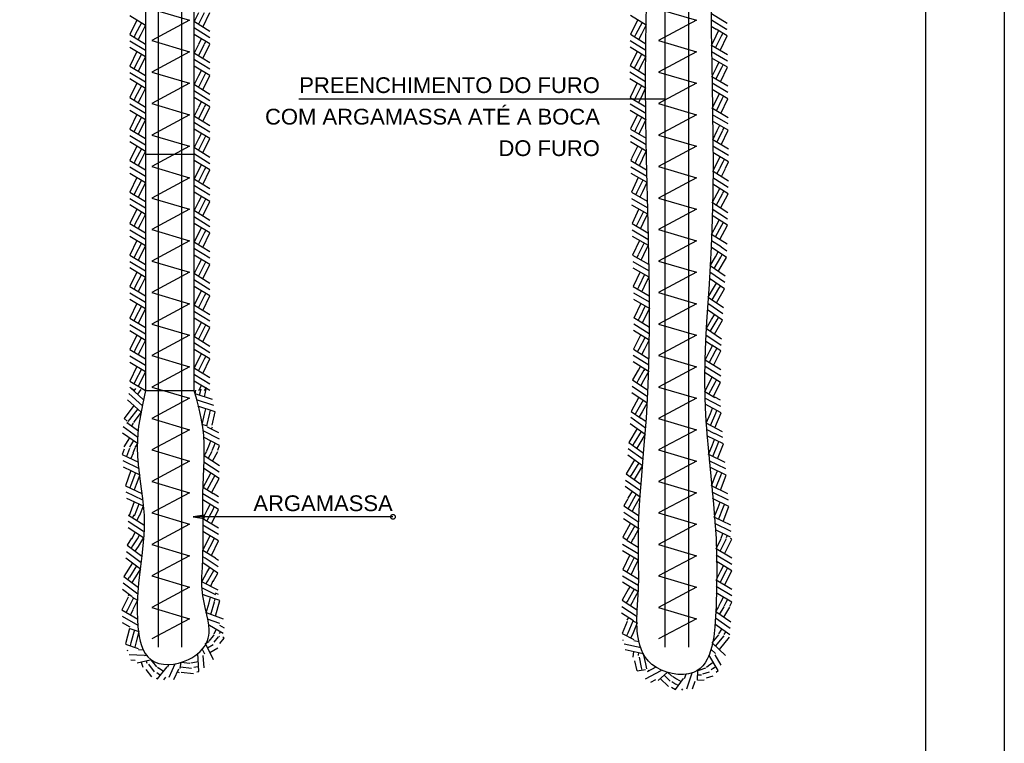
# Model space of a CAD drawing. Header units: millimetres. Extents: x 10 to 1250, y -62 to 528.
# Tile 62 of 256: x 148 to 160, y 23 to 32. Entities that reach past the tile are written whole.
import ezdxf

# ---------------------------------------------------------------- set-up
doc = ezdxf.new("R2010")
doc.units = ezdxf.units.MM
doc.header["$LTSCALE"] = 0.05
doc.layers.add('FOLHA_PADRÃO', color=7, linetype='Continuous')
doc.layers.add('Hachuras', color=1, linetype='Continuous')
doc.styles.add('PDF Arial', font='arial.ttf')

# ---------------------------------------------------------------- blocks, each defined once
blk = doc.blocks.new('A1EST. 1500')
at = {"layer": 'FOLHA_PADRÃO', "color": 1, "linetype": 'Continuous'}
blk.add_line((150, 59.4), (150, 0), dxfattribs=at)
at = {"layer": 'FOLHA_PADRÃO', "color": 6, "linetype": 'Continuous'}
blk.add_lwpolyline([(149, 58.4), (149, 1), (1, 1), (1, 58.4), (149, 58.4)], dxfattribs=at)

msp = doc.modelspace()

# ---------------------------------------------------------------- linework, layer by layer
at = {"layer": 'Hachuras', "color": 1, "linetype": 'Continuous'}
for points in [[(149.4064, 39.3085), (149.4064, 27.3084), (149.3675, 27.127), (149.3337, 26.9452), (149.3202, 26.8542), (149.31, 26.763), (149.3035, 26.6716), (149.3014, 26.5801), (149.3051, 26.4729), (149.314, 26.3656), (149.3266, 26.2583), (149.3414, 26.151), (149.3709, 25.9375), (149.3898, 25.7262), (149.3917, 25.6396), (149.3902, 25.5536), (149.3858, 25.4678), (149.379, 25.3821), (149.3605, 25.2105), (149.3391, 25.0376), (149.3191, 24.8621), (149.3049, 24.6828), (149.3013, 24.5914), (149.3008, 24.4985), (149.304, 24.404), (149.3113, 24.3079), (149.3183, 24.2465), (149.3279, 24.1856), (149.3406, 24.1261), (149.357, 24.0692), (149.3779, 24.0162), (149.4038, 23.968), (149.4353, 23.9258), (149.4732, 23.8907), (149.5212, 23.8621), (149.5756, 23.8424), (149.6349, 23.8314), (149.6977, 23.8287), (149.7625, 23.8336), (149.8276, 23.8459), (149.8917, 23.8651), (149.9532, 23.8907), (149.9944, 23.9126), (150.0331, 23.9372), (150.0691, 23.9643), (150.1018, 23.9939), (150.1311, 24.0256), (150.1563, 24.0591), (150.1773, 24.0944), (150.1936, 24.1312), (150.2035, 24.1631), (150.2102, 24.1958), (150.2139, 24.2293), (150.215, 24.2634), (150.2105, 24.3335), (150.1991, 24.4054), (150.166, 24.5525), (150.1357, 24.7005), (150.1242, 24.8225), (150.1237, 24.9426), (150.1292, 25.0617), (150.1357, 25.1805), (150.1401, 25.3841), (150.1381, 25.5888), (150.135, 25.7944), (150.1357, 26.0005), (150.1435, 26.2119), (150.152, 26.4229), (150.1538, 26.528), (150.1524, 26.6327), (150.1467, 26.7369), (150.1357, 26.8405), (150.1158, 26.9583), (150.0895, 27.0754), (150.059, 27.192), (150.0264, 27.3084)], [(156.0064, 39.3085), (156.0064, 24.0484)], [(156.3064, 39.3085), (156.3064, 24.0484)], [(149.5664, 39.1885), (149.5664, 24.0484)], [(149.8664, 39.1885), (149.8664, 24.0484)], [(147.8864, 38.3085), (149.4064, 38.3085), (149.4064, 27.3084), (150.0264, 27.3084), (150.0264, 38.3085), (151.7664, 38.3085)], [(156.5948, 32.7301), (156.5948, 31.8943), (156.6043, 31.2032), (156.6145, 30.5123), (156.6166, 30.1672), (156.6149, 29.8224), (156.6081, 29.4781), (156.5948, 29.1343), (156.5658, 28.6565), (156.5341, 28.1784), (156.521, 27.9388), (156.5118, 27.6986), (156.5081, 27.4575), (156.5114, 27.2154), (156.5216, 26.9886), (156.5375, 26.7613), (156.5574, 26.5344), (156.5795, 26.3085), (156.6235, 25.8625), (156.6556, 25.4286), (156.6631, 25.2251), (156.6652, 25.0186), (156.6625, 24.8021), (156.6556, 24.5686), (156.6501, 24.4394), (156.641, 24.3083), (156.6258, 24.1795), (156.6019, 24.0574), (156.5859, 24.0003), (156.5667, 23.9465), (156.5441, 23.8967), (156.5177, 23.8513), (156.4873, 23.8108), (156.4524, 23.776), (156.4127, 23.7472), (156.3681, 23.7251), (156.3074, 23.7078), (156.241, 23.7004), (156.171, 23.7022), (156.0995, 23.7128), (156.0287, 23.7316), (155.9605, 23.7578), (155.8972, 23.791), (155.8409, 23.8305), (155.7975, 23.871), (155.761, 23.9158), (155.7307, 23.9645), (155.7062, 24.0167), (155.6869, 24.0721), (155.6723, 24.1303), (155.6619, 24.1909), (155.6551, 24.2535), (155.6503, 24.3833), (155.6538, 24.5167), (155.6612, 24.6508), (155.6683, 24.7824), (155.6724, 24.9444), (155.6718, 25.1), (155.6696, 25.2519), (155.6683, 25.4024), (155.6715, 25.5926), (155.6796, 25.7844), (155.6916, 25.9776), (155.7063, 26.1719), (155.7397, 26.5629), (155.7709, 26.9549), (155.794, 27.3697), (155.8066, 27.7835), (155.8108, 28.1963), (155.8084, 28.6085), (155.7914, 29.4317), (155.7709, 30.2549), (155.7629, 30.7444), (155.7597, 31.2344), (155.7621, 31.7247), (155.7709, 32.2149)], [(149.4859, 32.1526), (149.968, 32.0102), (149.4859, 31.7526), (149.968, 31.6102), (149.4859, 31.3526), (149.968, 31.2102), (149.4859, 30.9525), (149.968, 30.8102), (149.4859, 30.5525), (149.968, 30.4102), (149.4859, 30.1525), (149.968, 30.0102), (149.4859, 29.7525), (149.968, 29.6102), (149.4859, 29.3525), (149.968, 29.2102), (149.4859, 28.9525), (149.968, 28.8102), (149.4859, 28.5525), (149.968, 28.4102), (149.4859, 28.1525), (149.968, 28.0102), (149.4859, 27.7525), (149.968, 27.6102), (149.4859, 27.3525), (149.968, 27.2102), (149.4859, 26.9525), (149.968, 26.8102), (149.4859, 26.5525), (149.968, 26.4102), (149.4859, 26.1525), (149.968, 26.0102), (149.4859, 25.7525), (149.968, 25.6102), (149.4859, 25.3525), (149.968, 25.2102), (149.4859, 24.9525), (149.968, 24.8102), (149.4859, 24.5525), (149.968, 24.4102), (149.4859, 24.1525)], [(155.9259, 32.1526), (156.408, 32.0102), (155.9259, 31.7526), (156.408, 31.6102), (155.9259, 31.3526), (156.408, 31.2102), (155.9259, 30.9525), (156.408, 30.8102), (155.9259, 30.5525), (156.408, 30.4102), (155.9259, 30.1525), (156.408, 30.0102), (155.9259, 29.7525), (156.408, 29.6102), (155.9259, 29.3525), (156.408, 29.2102), (155.9259, 28.9525), (156.408, 28.8102), (155.9259, 28.5525), (156.408, 28.4102), (155.9259, 28.1525), (156.408, 28.0102), (155.9259, 27.7525), (156.408, 27.6102), (155.9259, 27.3525), (156.408, 27.2102), (155.9259, 26.9525), (156.408, 26.8102), (155.9259, 26.5525), (156.408, 26.4102), (155.9259, 26.1525), (156.408, 26.0102), (155.9259, 25.7525), (156.408, 25.6102), (155.9259, 25.3525), (156.408, 25.2102), (155.9259, 24.9525), (156.408, 24.8102), (155.9259, 24.5525), (156.408, 24.4102), (155.9259, 24.1525)], [(149.2064, 32.0685), (149.4052, 31.9488)], [(150.0268, 31.9884), (150.0864, 32.1084)], [(150.0784, 31.9576), (150.1556, 32.1084)], [(150.1346, 31.9244), (150.2256, 32.1084)], [(155.5692, 32.0738), (155.7665, 31.9518)], [(156.7951, 31.9693), (156.5968, 32.0897)], [(149.2982, 32.0125), (149.2072, 31.8284)], [(149.3544, 31.9792), (149.2772, 31.8284)], [(149.406, 31.9484), (149.3464, 31.8284)], [(150.2264, 31.8684), (150.0276, 31.9881)], [(150.2264, 31.7884), (150.0276, 31.908)], [(155.6603, 32.0167), (155.5671, 31.8338)], [(155.7161, 31.9828), (155.6371, 31.833)], [(155.7673, 31.9514), (155.7063, 31.8321)], [(156.6548, 31.894), (156.5954, 31.9301)], [(156.7879, 31.8935), (156.5965, 32.0097)], [(149.2072, 31.828), (149.406, 31.7084)], [(149.2772, 31.828), (149.261, 31.7964)], [(149.3464, 31.828), (149.314, 31.764)], [(150.2256, 31.7088), (150.0268, 31.8284)], [(150.0864, 31.7088), (150.1188, 31.7728)], [(155.5671, 31.8334), (155.7645, 31.7114)], [(155.6371, 31.8326), (155.6205, 31.8011)], [(155.7063, 31.8317), (155.6731, 31.7681)], [(156.5977, 31.6901), (156.6559, 31.8108)], [(156.6497, 31.66), (156.7251, 31.8117)], [(156.7951, 31.813), (156.6548, 31.895)], [(156.6559, 31.8112), (156.6875, 31.8756)], [(156.7063, 31.6275), (156.7951, 31.8126)], [(156.7251, 31.8121), (156.7409, 31.8439)], [(156.7949, 31.8926), (156.7879, 31.8967)], [(149.2064, 31.7484), (149.4052, 31.6288)], [(149.2064, 31.6684), (149.4052, 31.5488)], [(150.0268, 31.5884), (150.0864, 31.7084)], [(150.0784, 31.5576), (150.1556, 31.7084)], [(150.1346, 31.5244), (150.2256, 31.7084)], [(150.1556, 31.7088), (150.1718, 31.7404)], [(155.5644, 31.6738), (155.7617, 31.5518)], [(155.5653, 31.7538), (155.7627, 31.6318)], [(156.7988, 31.5726), (156.5986, 31.6897)], [(149.2982, 31.6124), (149.2072, 31.4284)], [(149.3544, 31.5792), (149.2772, 31.4284)], [(149.406, 31.5484), (149.3464, 31.4284)], [(150.2264, 31.4684), (150.0276, 31.588)], [(155.6555, 31.6167), (155.5623, 31.4338)], [(155.7113, 31.5828), (155.6323, 31.433)], [(155.7625, 31.5514), (155.7015, 31.4321)], [(156.7998, 31.4926), (156.5995, 31.6097)], [(156.8, 31.413), (156.5997, 31.5301)], [(149.2072, 31.428), (149.406, 31.3084)], [(149.2772, 31.428), (149.261, 31.3964)], [(149.3464, 31.428), (149.314, 31.364)], [(150.2256, 31.3088), (150.0268, 31.4284)], [(150.2264, 31.3884), (150.0276, 31.508)], [(155.5623, 31.4334), (155.7596, 31.3114)], [(155.6323, 31.4326), (155.6157, 31.4012)], [(155.7015, 31.4317), (155.6683, 31.3681)], [(156.6027, 31.2901), (156.6608, 31.4109)], [(156.6547, 31.26), (156.73, 31.4117)], [(156.6608, 31.4113), (156.6924, 31.4757)], [(156.7113, 31.2275), (156.8, 31.4126)], [(156.73, 31.4121), (156.7458, 31.4439)], [(149.2064, 31.3484), (149.4052, 31.2288)], [(150.0268, 31.1884), (150.0864, 31.3084)], [(150.0784, 31.1576), (150.1556, 31.3084)], [(150.0864, 31.3088), (150.1188, 31.3728)], [(150.1346, 31.1244), (150.2256, 31.3084)], [(150.1556, 31.3088), (150.1718, 31.3404)], [(155.5605, 31.3538), (155.6816, 31.279)], [(155.6816, 31.2772), (155.759, 31.2318)], [(156.8038, 31.1726), (156.6035, 31.2898)], [(149.2064, 31.2684), (149.4052, 31.1488)], [(149.2982, 31.2124), (149.2072, 31.0284)], [(149.3544, 31.1792), (149.2772, 31.0284)], [(149.406, 31.1484), (149.3464, 31.0284)], [(150.2264, 31.0684), (150.0276, 31.188)], [(155.5597, 31.2692), (155.7598, 31.1518)], [(155.6521, 31.2142), (155.5632, 31.0293)], [(155.7087, 31.1817), (155.6332, 31.03)], [(155.7606, 31.1514), (155.7024, 31.0308)], [(156.8047, 31.0926), (156.6045, 31.2098)], [(149.2072, 31.028), (149.406, 30.9084)], [(149.2772, 31.028), (149.261, 30.9964)], [(149.3464, 31.028), (149.314, 30.964)], [(150.2256, 30.9088), (150.0268, 31.0284)], [(150.2264, 30.9884), (150.0276, 31.108)], [(155.5632, 31.0289), (155.7633, 30.9114)], [(155.6332, 31.0296), (155.6173, 30.9978)], [(155.7024, 31.0304), (155.6707, 30.966)], [(156.8049, 31.013), (156.6047, 31.1302)], [(156.6657, 31.0113), (156.6973, 31.0757)], [(156.7349, 31.0122), (156.7507, 31.044)], [(149.2064, 30.9484), (149.4052, 30.8288)], [(150.0268, 30.7884), (150.0864, 30.9084)], [(150.0784, 30.7576), (150.1556, 30.9084)], [(150.0864, 30.9088), (150.1188, 30.9728)], [(150.1346, 30.7244), (150.2256, 30.9084)], [(150.1556, 30.9088), (150.1718, 30.9404)], [(151.3529, 31.0129), (156.0064, 31.0129)], [(155.5632, 30.9493), (155.7634, 30.8318)], [(156.6076, 30.8902), (156.6657, 31.0109)], [(156.6596, 30.86), (156.7349, 31.0118)], [(156.7162, 30.8275), (156.8049, 31.0126)], [(149.2064, 30.8684), (149.4052, 30.7488)], [(149.2982, 30.8124), (149.2072, 30.6284)], [(149.3544, 30.7792), (149.2772, 30.6284)], [(150.2264, 30.6684), (150.0276, 30.788)], [(155.5641, 30.8693), (155.7642, 30.7518)], [(155.6565, 30.8143), (155.5676, 30.6293)], [(155.7131, 30.7817), (155.6376, 30.63)], [(156.8087, 30.7726), (156.6084, 30.8898)], [(156.8097, 30.6927), (156.6094, 30.8098)], [(149.406, 30.7484), (149.3464, 30.6284)], [(150.2264, 30.5884), (150.0276, 30.708)], [(155.765, 30.7515), (155.7068, 30.6308)], [(156.8099, 30.6131), (156.6096, 30.7302)], [(156.6707, 30.6113), (156.7023, 30.6757)], [(149.2064, 30.5484), (149.4052, 30.4288)], [(149.2072, 30.628), (149.406, 30.5084)], [(149.2772, 30.628), (149.261, 30.5964)], [(149.3464, 30.628), (149.314, 30.564)], [(150.2256, 30.5088), (150.0268, 30.6284)], [(150.0864, 30.5088), (150.1188, 30.5728)], [(150.1556, 30.5088), (150.1718, 30.5404)], [(155.5676, 30.6289), (155.7677, 30.5115)], [(155.5677, 30.5493), (155.7678, 30.4319)], [(155.6376, 30.6296), (155.6217, 30.5979)], [(155.7068, 30.6304), (155.6751, 30.5661)], [(156.6126, 30.4902), (156.6707, 30.6109)], [(156.6645, 30.46), (156.7399, 30.6118)], [(156.7211, 30.4275), (156.8099, 30.6126)], [(156.7399, 30.6122), (156.7557, 30.644)], [(149.2064, 30.4684), (149.4052, 30.3488)], [(149.2982, 30.4124), (149.2072, 30.2284)], [(150.0268, 30.3884), (150.0864, 30.5084)], [(150.0784, 30.3576), (150.1556, 30.5084)], [(150.1346, 30.3244), (150.2256, 30.5084)], [(155.5685, 30.4693), (155.7686, 30.3519)], [(155.6609, 30.4143), (155.5833, 30.2528)], [(156.8136, 30.3727), (156.6134, 30.4898)], [(156.8146, 30.2927), (156.6144, 30.4098)], [(149.3544, 30.3792), (149.2772, 30.2284)], [(149.406, 30.3484), (149.3464, 30.2284)], [(149.4064, 30.3084), (150.0264, 30.3084)], [(150.2264, 30.2684), (150.0276, 30.388)], [(150.2264, 30.1884), (150.0276, 30.308)], [(155.7175, 30.3817), (155.6537, 30.2536)], [(155.7694, 30.3515), (155.7225, 30.2543)], [(156.8148, 30.2131), (156.6145, 30.3302)], [(156.6756, 30.2114), (156.7072, 30.2758)], [(149.2064, 30.1484), (149.4052, 30.0288)], [(149.2072, 30.228), (149.406, 30.1084)], [(149.2772, 30.228), (149.261, 30.1964)], [(149.3464, 30.228), (149.314, 30.164)], [(150.2256, 30.1088), (150.0268, 30.2284)], [(150.0864, 30.1088), (150.1188, 30.1728)], [(155.5833, 30.2512), (155.5722, 30.2276)], [(155.5722, 30.2272), (155.7733, 30.1115)], [(155.573, 30.1476), (155.7741, 30.0319)], [(155.6422, 30.2285), (155.6266, 30.1966)], [(155.6537, 30.2526), (155.6422, 30.2289)], [(155.7114, 30.2299), (155.6803, 30.1653)], [(155.7225, 30.2539), (155.7114, 30.2303)], [(156.6368, 30.1304), (156.6756, 30.211)], [(156.7048, 30.1313), (156.7448, 30.2118)], [(156.7448, 30.2122), (156.7606, 30.244)], [(156.7762, 30.1321), (156.8148, 30.2127)], [(149.2064, 30.0684), (149.4052, 29.9488)], [(150.0268, 29.9884), (150.0864, 30.1084)], [(150.0784, 29.9576), (150.1556, 30.1084)], [(150.1346, 29.9244), (150.2256, 30.1084)], [(150.1556, 30.1088), (150.1718, 30.1404)], [(155.5746, 30.0676), (155.7757, 29.9519)], [(156.6161, 30.0902), (156.6368, 30.1297)], [(156.8131, 29.9659), (156.6169, 30.0898)], [(156.667, 30.0583), (156.7048, 30.1282)], [(156.7225, 30.0239), (156.7762, 30.1267)], [(149.2982, 30.0124), (149.2072, 29.8284)], [(149.3544, 29.9792), (149.2772, 29.8284)], [(149.406, 29.9484), (149.3464, 29.8284)], [(150.2264, 29.8684), (150.0276, 29.988)], [(150.2264, 29.7884), (150.0276, 29.908)], [(155.6675, 30.0134), (155.5801, 29.8276)], [(155.7243, 29.9813), (155.6501, 29.829)], [(155.7765, 29.9515), (155.7193, 29.8304)], [(156.8088, 29.8063), (156.6126, 29.9303)], [(156.8113, 29.8859), (156.6152, 30.0098)], [(149.2072, 29.828), (149.406, 29.7084)], [(149.2772, 29.828), (149.261, 29.7964)], [(149.3464, 29.828), (149.314, 29.764)], [(150.2256, 29.7088), (150.0268, 29.8284)], [(150.0864, 29.7088), (150.1188, 29.7728)], [(155.5801, 29.8272), (155.7812, 29.7116)], [(155.6501, 29.8286), (155.6345, 29.7967)], [(155.7193, 29.83), (155.6882, 29.7654)], [(156.6074, 29.6903), (156.6696, 29.809)], [(156.6583, 29.6584), (156.7388, 29.8075)], [(156.6696, 29.8094), (156.7034, 29.8727)], [(156.7138, 29.624), (156.8088, 29.8059)], [(156.7388, 29.8079), (156.7557, 29.8391)], [(149.2064, 29.7484), (149.4052, 29.6288)], [(149.2064, 29.6684), (149.4052, 29.5488)], [(150.0268, 29.5884), (150.0864, 29.7084)], [(150.0784, 29.5576), (150.1556, 29.7084)], [(150.1346, 29.5244), (150.2256, 29.7084)], [(150.1556, 29.7088), (150.1718, 29.7404)], [(155.5809, 29.7476), (155.782, 29.632)], [(155.5825, 29.6677), (155.7836, 29.552)], [(156.8043, 29.566), (156.6082, 29.6899)], [(149.2982, 29.6124), (149.2072, 29.4284)], [(149.3544, 29.5792), (149.2772, 29.4284)], [(149.406, 29.5484), (149.3464, 29.4284)], [(150.2264, 29.4684), (150.0276, 29.588)], [(155.6753, 29.6135), (155.588, 29.4277)], [(155.7322, 29.5814), (155.658, 29.4291)], [(155.7844, 29.5516), (155.7272, 29.4305)], [(156.8, 29.4064), (156.6039, 29.5304)], [(156.8026, 29.486), (156.6064, 29.6099)], [(149.2072, 29.428), (149.406, 29.3084)], [(149.2772, 29.428), (149.261, 29.3964)], [(149.3464, 29.428), (149.314, 29.364)], [(150.2256, 29.3088), (150.0268, 29.4284)], [(150.2264, 29.3884), (150.0276, 29.508)], [(155.588, 29.4273), (155.7891, 29.3117)], [(155.658, 29.4287), (155.6424, 29.3968)], [(155.7272, 29.4301), (155.696, 29.3654)], [(156.5986, 29.2904), (156.6609, 29.4091)], [(156.6496, 29.2585), (156.73, 29.4076)], [(156.6609, 29.4095), (156.6947, 29.4728)], [(156.705, 29.2241), (156.8, 29.406)], [(156.73, 29.408), (156.7469, 29.4392)], [(149.2064, 29.3484), (149.4052, 29.2288)], [(150.0268, 29.1884), (150.0864, 29.3084)], [(150.0784, 29.1576), (150.1556, 29.3084)], [(150.0864, 29.3088), (150.1188, 29.3728)], [(150.1346, 29.1244), (150.2256, 29.3084)], [(150.1556, 29.3088), (150.1718, 29.3404)], [(155.5888, 29.3477), (155.7899, 29.2321)], [(156.7956, 29.1661), (156.5994, 29.29)], [(149.2064, 29.2684), (149.4052, 29.1488)], [(149.2982, 29.2124), (149.2072, 29.0284)], [(149.3544, 29.1792), (149.2772, 29.0284)], [(149.406, 29.1484), (149.3464, 29.0284)], [(150.2264, 29.0684), (150.0276, 29.188)], [(155.5904, 29.2677), (155.7915, 29.1521)], [(155.6832, 29.2136), (155.5959, 29.0278)], [(155.7401, 29.1815), (155.6659, 29.0292)], [(155.7923, 29.1517), (155.7351, 29.0305)], [(156.722, 29.1315), (156.5977, 29.21)], [(149.2072, 29.028), (149.406, 28.9084)], [(149.2772, 29.028), (149.261, 28.9964)], [(149.3464, 29.028), (149.314, 28.964)], [(150.2256, 28.9088), (150.0268, 29.0284)], [(150.2264, 28.9884), (150.0276, 29.108)], [(155.5959, 29.0274), (155.797, 28.9117)], [(155.6659, 29.0288), (155.6503, 28.9969)], [(155.7351, 29.0301), (155.7039, 28.9655)], [(156.7861, 28.999), (156.595, 29.1304)], [(156.6472, 29.0074), (156.6834, 29.0693)], [(156.7163, 29.0032), (156.7344, 29.0338)], [(156.7918, 29.0784), (156.7218, 29.1265)], [(149.2064, 28.9484), (149.4052, 28.8288)], [(150.0268, 28.7884), (150.0864, 28.9084)], [(150.0784, 28.7576), (150.1556, 28.9084)], [(150.0864, 28.9088), (150.1188, 28.9728)], [(150.1346, 28.7244), (150.2256, 28.9084)], [(150.1556, 28.9088), (150.1718, 28.9404)], [(155.5967, 28.9478), (155.7978, 28.8321)], [(156.5804, 28.8909), (156.6472, 29.007)], [(156.63, 28.857), (156.7162, 29.0028)], [(156.6841, 28.8204), (156.7861, 28.9986)], [(149.2064, 28.8684), (149.4052, 28.7488)], [(149.2982, 28.8124), (149.2072, 28.6284)], [(149.3544, 28.7792), (149.2772, 28.6284)], [(150.2264, 28.6684), (150.0276, 28.788)], [(155.5983, 28.8678), (155.7994, 28.7522)], [(155.6911, 28.8136), (155.6038, 28.6279)], [(155.748, 28.7815), (155.6738, 28.6293)], [(156.7674, 28.6791), (156.5763, 28.8106)], [(156.7723, 28.7589), (156.5811, 28.8904)], [(149.406, 28.7484), (149.3464, 28.6284)], [(150.2264, 28.5884), (150.0276, 28.708)], [(155.8002, 28.7518), (155.743, 28.6306)], [(156.7618, 28.5997), (156.5706, 28.7312)], [(156.6228, 28.6082), (156.6591, 28.6701)], [(149.2064, 28.5484), (149.4052, 28.4288)], [(149.2072, 28.628), (149.406, 28.5084)], [(149.2772, 28.628), (149.261, 28.5964)], [(149.3464, 28.628), (149.314, 28.564)], [(150.2256, 28.5088), (150.0268, 28.6284)], [(150.0864, 28.5088), (150.1188, 28.5728)], [(150.1556, 28.5088), (150.1718, 28.5404)], [(155.6038, 28.6275), (155.8049, 28.5118)], [(155.6046, 28.5479), (155.8057, 28.4322)], [(155.6738, 28.6289), (155.6582, 28.5969)], [(155.743, 28.6302), (155.7118, 28.5656)], [(156.556, 28.4916), (156.6228, 28.6078)], [(156.6056, 28.4577), (156.6919, 28.6036)], [(156.6597, 28.4212), (156.7617, 28.5993)], [(156.6919, 28.604), (156.71, 28.6345)], [(149.2064, 28.4684), (149.4052, 28.3488)], [(149.2982, 28.4124), (149.2072, 28.2284)], [(150.0268, 28.3884), (150.0864, 28.5084)], [(150.0784, 28.3576), (150.1556, 28.5084)], [(150.1346, 28.3244), (150.2256, 28.5084)], [(155.6062, 28.4679), (155.8073, 28.3522)], [(155.699, 28.4137), (155.612, 28.2285)], [(156.743, 28.2798), (156.5519, 28.4113)], [(156.7479, 28.3597), (156.5568, 28.4912)], [(149.3544, 28.3792), (149.2772, 28.2284)], [(149.406, 28.3484), (149.3464, 28.2284)], [(150.2264, 28.2684), (150.0276, 28.388)], [(150.2264, 28.1884), (150.0276, 28.308)], [(155.7559, 28.3816), (155.682, 28.2299)], [(155.8081, 28.3518), (155.7511, 28.2313)], [(156.7374, 28.2004), (156.5462, 28.3319)], [(156.5985, 28.2089), (156.6347, 28.2708)], [(149.2064, 28.1484), (149.4052, 28.0288)], [(149.2072, 28.228), (149.406, 28.1084)], [(149.2772, 28.228), (149.261, 28.1964)], [(149.3464, 28.228), (149.314, 28.164)], [(150.2256, 28.1088), (150.0268, 28.2284)], [(150.0864, 28.1088), (150.1188, 28.1728)], [(155.6097, 28.1548), (155.8067, 28.0323)], [(155.6116, 28.2344), (155.8087, 28.1119)], [(155.612, 28.2354), (155.6117, 28.2348)], [(155.6816, 28.2334), (155.665, 28.202)], [(155.682, 28.2344), (155.6816, 28.2338)], [(155.7508, 28.2324), (155.7175, 28.1688)], [(155.7511, 28.2333), (155.7508, 28.2328)], [(156.5316, 28.0924), (156.5984, 28.2085)], [(156.5813, 28.0585), (156.6675, 28.2043)], [(156.6353, 28.0219), (156.7374, 28.2)], [(156.6675, 28.2047), (156.6856, 28.2353)], [(149.2064, 28.0684), (149.4052, 27.9488)], [(150.0268, 27.9884), (150.0864, 28.1084)], [(150.0784, 27.9576), (150.1556, 28.1084)], [(150.1346, 27.9244), (150.2256, 28.1084)], [(150.1556, 28.1088), (150.1718, 28.1404)], [(155.6085, 28.0748), (155.8055, 27.9523)], [(156.7235, 27.9604), (156.5324, 28.0919)], [(149.2982, 28.0124), (149.2072, 27.8284)], [(149.3544, 27.9792), (149.2772, 27.8284)], [(149.406, 27.9484), (149.3464, 27.8284)], [(150.2264, 27.8684), (150.0276, 27.988)], [(150.2264, 27.7884), (150.0276, 27.908)], [(155.6995, 28.0175), (155.6058, 27.8348)], [(155.7552, 27.9835), (155.6758, 27.8338)], [(155.8063, 27.9519), (155.745, 27.8328)], [(156.6, 27.8789), (156.5219, 27.9327)], [(156.7187, 27.8806), (156.5275, 28.0121)], [(149.2072, 27.828), (149.406, 27.7084)], [(149.2772, 27.828), (149.261, 27.7964)], [(149.3464, 27.828), (149.314, 27.764)], [(150.2256, 27.7088), (150.0268, 27.8284)], [(150.0864, 27.7088), (150.1188, 27.7728)], [(155.6058, 27.8344), (155.8028, 27.7119)], [(155.6758, 27.8334), (155.6591, 27.802)], [(155.745, 27.8324), (155.7116, 27.7689)], [(156.5169, 27.6928), (156.5777, 27.8121)], [(156.5681, 27.6614), (156.6469, 27.8114)], [(156.5777, 27.8125), (156.6108, 27.8762)], [(156.7169, 27.8111), (156.6002, 27.883)], [(156.624, 27.6276), (156.7169, 27.8107)], [(156.6469, 27.8118), (156.6635, 27.8432)], [(149.2064, 27.7484), (149.4052, 27.6288)], [(149.2064, 27.6684), (149.4052, 27.5488)], [(150.0268, 27.5884), (150.0864, 27.7084)], [(150.0784, 27.5576), (150.1556, 27.7084)], [(150.1346, 27.5244), (150.2256, 27.7084)], [(150.1556, 27.7088), (150.1718, 27.7404)], [(155.6027, 27.6749), (155.7842, 27.562)], [(155.6038, 27.7549), (155.8009, 27.6324)], [(156.7152, 27.5707), (156.5177, 27.6924)], [(149.2982, 27.6124), (149.2072, 27.4284)], [(149.3544, 27.5792), (149.2772, 27.4284)], [(149.406, 27.5484), (149.3464, 27.4284)], [(150.2264, 27.4684), (150.0276, 27.588)], [(155.6662, 27.5684), (155.5956, 27.442)], [(155.7383, 27.5649), (155.6655, 27.4385)], [(155.6936, 27.6175), (155.666, 27.5637)], [(155.8001, 27.552), (155.7347, 27.4351)], [(155.7493, 27.5835), (155.7383, 27.5627)], [(155.7842, 27.5626), (155.7994, 27.5524)], [(156.7127, 27.4111), (156.5152, 27.5328)], [(156.7143, 27.4907), (156.5168, 27.6124)], [(149.2072, 27.428), (149.406, 27.3084)], [(149.2772, 27.428), (149.261, 27.3964)], [(149.3464, 27.428), (149.314, 27.364)], [(150.2256, 27.3088), (150.0268, 27.4284)], [(150.2264, 27.3884), (150.0276, 27.508)], [(155.5956, 27.4416), (155.7882, 27.3123)], [(155.6655, 27.4381), (155.6478, 27.4073)], [(155.7346, 27.4347), (155.6991, 27.3724)], [(156.5126, 27.2928), (156.5735, 27.4122)], [(156.5639, 27.2615), (156.6427, 27.4114)], [(156.5735, 27.4126), (156.6066, 27.4762)], [(156.6197, 27.2277), (156.7127, 27.4107)], [(156.6427, 27.4118), (156.6592, 27.4433)], [(149.2064, 27.3484), (149.2729, 27.3084)], [(149.2107, 27.346), (149.3831, 27.1907)], [(149.2795, 27.3326), (149.2575, 27.3047)], [(149.3474, 27.3195), (149.3034, 27.2628)], [(150.0368, 27.2657), (150.0481, 27.3135)], [(150.0864, 27.3088), (150.1188, 27.3728)], [(150.094, 27.2474), (150.1143, 27.329)], [(150.1556, 27.3088), (150.1718, 27.3404)], [(150.1563, 27.2279), (150.1838, 27.3452)], [(155.5869, 27.2822), (155.7795, 27.1529)], [(155.5909, 27.3621), (155.7835, 27.2328)], [(156.6406, 27.2141), (156.5134, 27.2924)], [(149.1796, 27.1894), (149.352, 27.0342)], [(149.1948, 27.268), (149.3672, 27.1127)], [(150.2585, 27.1942), (150.0377, 27.2654)], [(150.2767, 27.1163), (150.0559, 27.1875)], [(155.6758, 27.2217), (155.5758, 27.0425)], [(155.7303, 27.1858), (155.6457, 27.039)], [(155.7803, 27.1525), (155.7148, 27.0356)], [(156.7182, 27.1046), (156.5128, 27.2125)], [(156.7135, 27.1845), (156.6404, 27.2229)], [(149.259, 27.117), (149.1346, 26.9537)], [(149.3079, 27.0737), (149.2034, 26.9403)], [(149.3527, 27.0336), (149.2713, 26.9272)], [(150.294, 27.0386), (150.0732, 27.1098)], [(150.1584, 27.0069), (150.1754, 27.0766)], [(150.1851, 26.8579), (150.2259, 27.0223)], [(150.2258, 27.0227), (150.2344, 27.0571)], [(150.2543, 26.8682), (150.2941, 27.0382)], [(155.5758, 27.0421), (155.7005, 26.9583)], [(155.6457, 27.0386), (155.628, 27.0078)], [(155.7148, 27.0352), (155.6793, 26.9729)], [(156.722, 27.0251), (156.5166, 27.133)], [(156.583, 27.017), (156.6116, 27.0828)], [(156.5838, 26.8656), (156.6521, 27.0206)], [(156.6418, 26.8357), (156.722, 27.0247)], [(156.6521, 27.021), (156.6664, 27.0535)], [(149.1346, 26.9533), (149.1734, 26.9183)], [(149.171, 26.9007), (149.3176, 26.7965)], [(149.1824, 26.8998), (149.1797, 26.8953)], [(149.2033, 26.94), (149.1846, 26.9162)], [(149.2516, 26.8945), (149.23, 26.859)], [(149.2712, 26.9268), (149.2527, 26.9029)], [(150.1278, 26.8761), (150.1585, 27.0066)], [(155.5714, 26.9688), (155.7599, 26.8336)], [(155.7006, 26.9605), (155.7671, 26.9129)], [(156.5305, 26.8934), (156.583, 27.0166)], [(149.1155, 26.7718), (149.3046, 26.6375)], [(149.1216, 26.8516), (149.3107, 26.7172)], [(150.1953, 26.8544), (150.1287, 26.8759)], [(150.3452, 26.6893), (150.1395, 26.7968)], [(150.3404, 26.7691), (150.1968, 26.8442)], [(150.2454, 26.8195), (150.2573, 26.8478)], [(155.652, 26.8258), (155.5465, 26.6497)], [(155.565, 26.889), (155.7535, 26.7538)], [(155.7053, 26.7882), (155.6163, 26.6441)], [(156.7367, 26.7851), (156.5313, 26.893)], [(156.6402, 26.7584), (156.5359, 26.8132)], [(149.2028, 26.709), (149.1338, 26.5928)], [(149.2563, 26.6716), (149.2047, 26.5874)], [(150.3491, 26.6098), (150.1435, 26.7172)], [(150.2102, 26.6014), (150.2387, 26.6673)], [(155.5465, 26.6493), (155.735, 26.5141)], [(155.6162, 26.6437), (155.5975, 26.6135)], [(155.7543, 26.7534), (155.6852, 26.6385)], [(156.7489, 26.6321), (156.5403, 26.7337)], [(156.6102, 26.6198), (156.6369, 26.6864)], [(156.7427, 26.7115), (156.6399, 26.7615)], [(156.6792, 26.6259), (156.6925, 26.6588)], [(149.1342, 26.5628), (149.1098, 26.497)], [(149.205, 26.5701), (149.1794, 26.5042)], [(149.2728, 26.5771), (149.2482, 26.5113)], [(149.3054, 26.637), (149.2728, 26.5822)], [(150.1521, 26.4776), (150.1849, 26.5385)], [(150.1849, 26.5414), (150.2102, 26.601)], [(150.2027, 26.4451), (150.2532, 26.5362)], [(150.2531, 26.5455), (150.2793, 26.6052)], [(150.2577, 26.41), (150.3242, 26.5338)], [(150.2793, 26.6056), (150.2935, 26.6381)], [(150.324, 26.5497), (150.3492, 26.6094)], [(155.5393, 26.57), (155.7278, 26.4349)], [(155.6852, 26.6381), (155.6478, 26.577)], [(156.5615, 26.4946), (156.6103, 26.6194)], [(156.6156, 26.4685), (156.6792, 26.6255)], [(156.6745, 26.4404), (156.7489, 26.6317)], [(149.1098, 26.4966), (149.3199, 26.3981)], [(149.1172, 26.4173), (149.3273, 26.3188)], [(149.1794, 26.5038), (149.1666, 26.4707)], [(149.2483, 26.5109), (149.2226, 26.4439)], [(150.3449, 26.271), (150.1502, 26.3972)], [(150.3476, 26.3509), (150.1529, 26.4771)], [(155.6199, 26.4271), (155.5144, 26.251)], [(155.5328, 26.4903), (155.7214, 26.3551)], [(156.7709, 26.3927), (156.5623, 26.4943)], [(156.778, 26.313), (156.5694, 26.4146)], [(149.1254, 26.3377), (149.3355, 26.2392)], [(149.2225, 26.2915), (149.1509, 26.0991)], [(150.3414, 26.1915), (150.1468, 26.3177)], [(155.6732, 26.3895), (155.5841, 26.2454)], [(155.7222, 26.3547), (155.6531, 26.2398)], [(156.7842, 26.2337), (156.5756, 26.3353)], [(156.6456, 26.2214), (156.6722, 26.288)], [(149.2818, 26.2642), (149.2206, 26.1063)], [(149.3363, 26.2389), (149.2894, 26.1134)], [(150.1387, 26.0778), (150.2023, 26.1957)], [(150.1893, 26.0453), (150.2715, 26.1934)], [(150.2023, 26.1961), (150.2368, 26.259)], [(150.2443, 26.0102), (150.3414, 26.1911)], [(150.2715, 26.1938), (150.2887, 26.2248)], [(155.5071, 26.1713), (155.6957, 26.0362)], [(155.5143, 26.2506), (155.7029, 26.1154)], [(155.5841, 26.245), (155.5654, 26.2148)], [(155.6531, 26.2394), (155.6157, 26.1782)], [(156.5968, 26.0962), (156.6456, 26.221)], [(156.6509, 26.0701), (156.7145, 26.2271)], [(156.7098, 26.042), (156.7842, 26.2333)], [(156.7145, 26.2275), (156.7278, 26.2604)], [(149.151, 26.0987), (149.361, 26.0002)], [(149.1584, 26.0194), (149.3684, 25.9209)], [(149.2206, 26.1059), (149.2077, 26.0728)], [(149.2894, 26.113), (149.2638, 26.046)], [(150.2648, 25.9962), (150.1395, 26.0774)], [(155.5007, 26.0916), (155.6893, 25.9564)], [(155.5877, 26.0284), (155.5347, 25.9399)], [(156.8062, 25.9943), (156.5977, 26.0959)], [(149.1666, 25.9399), (149.3767, 25.8414)], [(149.2637, 25.8936), (149.1938, 25.7059)], [(150.3349, 25.7982), (150.1361, 25.9178)], [(150.3357, 25.8778), (150.1369, 25.9974)], [(150.3357, 25.9578), (150.2648, 26.0005)], [(155.5344, 25.9334), (155.4857, 25.8436)], [(155.6059, 25.9307), (155.5556, 25.8409)], [(155.6411, 25.9908), (155.6061, 25.9342)], [(155.6736, 25.9281), (155.6248, 25.8383)], [(155.69, 25.956), (155.6737, 25.9287)], [(156.8133, 25.9146), (156.6047, 26.0162)], [(156.8195, 25.8352), (156.6109, 25.9368)], [(149.323, 25.8664), (149.2635, 25.7131)], [(149.3775, 25.841), (149.3323, 25.7202)], [(150.1361, 25.6778), (150.1957, 25.7978)], [(150.1877, 25.647), (150.2649, 25.7978)], [(150.1957, 25.7982), (150.2281, 25.8622)], [(150.2439, 25.6138), (150.3349, 25.7978)], [(150.2649, 25.7982), (150.2811, 25.8298)], [(155.4856, 25.8432), (155.6798, 25.7162)], [(155.5556, 25.8405), (155.5382, 25.8096)], [(155.6247, 25.8379), (155.5899, 25.7752)], [(156.6321, 25.6978), (156.6809, 25.8225)], [(156.6809, 25.8229), (156.7075, 25.8896)], [(156.6863, 25.6716), (156.7498, 25.8287)], [(156.7452, 25.6435), (156.8196, 25.8348)], [(156.7498, 25.8291), (156.7631, 25.862)], [(149.1877, 25.6467), (149.3835, 25.5222)], [(149.1928, 25.7311), (149.1905, 25.7266)], [(149.1905, 25.7262), (149.3863, 25.6017)], [(149.2605, 25.7245), (149.2435, 25.6933)], [(149.2629, 25.7293), (149.2605, 25.7249)], [(149.3297, 25.7228), (149.2957, 25.6596)], [(149.332, 25.7276), (149.3297, 25.7232)], [(152.5508, 25.7037), (150.0108, 25.7037)], [(150.3357, 25.5578), (150.1369, 25.6774)], [(150.1508, 25.7037), (150.1608, 25.7037)], [(152.5208, 25.7037), (152.5208, 25.7037)], [(152.5508, 25.7337), (152.5508, 25.7337)], [(152.5508, 25.6737), (152.5508, 25.6737)], [(152.5808, 25.7037), (152.5808, 25.7037)], [(155.4788, 25.6837), (155.673, 25.5567)], [(155.4818, 25.7637), (155.676, 25.6367)], [(156.8416, 25.5958), (156.633, 25.6974)], [(149.1857, 25.5667), (149.3815, 25.4422)], [(150.3349, 25.3982), (150.1361, 25.5178)], [(150.3357, 25.4778), (150.1369, 25.5974)], [(155.5684, 25.6243), (155.4706, 25.4439)], [(155.6234, 25.589), (155.5405, 25.4412)], [(155.6738, 25.5563), (155.6097, 25.4386)], [(156.8486, 25.5162), (156.64, 25.6177)], [(156.8385, 25.4448), (156.6463, 25.5384)], [(149.2313, 25.4338), (149.1739, 25.3432)], [(149.2761, 25.5085), (149.2305, 25.4217)], [(149.3026, 25.4263), (149.2436, 25.3358)], [(149.3315, 25.4739), (149.3022, 25.42)], [(149.3699, 25.4192), (149.3124, 25.3286)], [(149.3823, 25.4418), (149.3699, 25.4183)], [(150.1361, 25.2778), (150.1957, 25.3978)], [(150.1877, 25.247), (150.2649, 25.3978)], [(150.1957, 25.3982), (150.2281, 25.4622)], [(150.2439, 25.2138), (150.3349, 25.3978)], [(150.2649, 25.3982), (150.2811, 25.4298)], [(155.4706, 25.4435), (155.525, 25.4079)], [(155.5405, 25.4408), (155.5231, 25.4099)], [(155.5249, 25.4024), (155.6679, 25.3164)], [(155.5914, 25.4024), (155.5759, 25.372)], [(155.6097, 25.4382), (155.5914, 25.4053)], [(156.656, 25.2988), (156.7156, 25.4188)], [(156.7076, 25.268), (156.7848, 25.4188)], [(156.7156, 25.4192), (156.7203, 25.4286)], [(156.7201, 25.4343), (156.7428, 25.4911)], [(156.7638, 25.2348), (156.8548, 25.4188)], [(156.7848, 25.4192), (156.7896, 25.4286)], [(156.7891, 25.4404), (156.7985, 25.4635)], [(156.8548, 25.4192), (156.8392, 25.4286)], [(149.1739, 25.3428), (149.3591, 25.203)], [(149.2435, 25.3354), (149.2241, 25.3057)], [(149.3123, 25.3282), (149.2734, 25.2679)], [(150.2981, 25.1805), (150.1369, 25.2774)], [(155.4683, 25.3564), (155.6671, 25.2368)], [(155.4683, 25.2764), (155.6671, 25.1568)], [(156.8556, 25.1788), (156.6568, 25.2984)], [(149.1564, 25.1841), (149.3416, 25.0444)], [(149.1648, 25.2637), (149.35, 25.1239)], [(150.1651, 25.1805), (150.1369, 25.1974)], [(150.331, 25.0692), (150.1651, 25.1792)], [(150.3345, 25.1491), (150.2979, 25.1734)], [(155.5601, 25.2204), (155.4691, 25.0364)], [(155.6163, 25.1872), (155.5391, 25.0364)], [(155.6679, 25.1564), (155.6083, 25.0364)], [(156.8556, 25.0988), (156.6568, 25.2184)], [(149.2418, 25.1188), (149.1321, 24.9453)], [(149.2942, 25.0799), (149.2017, 24.938)], [(149.3423, 25.0439), (149.2705, 24.9308)], [(150.3267, 24.9897), (150.1334, 25.1179)], [(150.1877, 24.9958), (150.2228, 25.0583)], [(150.2568, 24.9928), (150.2744, 25.0236)], [(155.4691, 25.036), (155.6679, 24.9164)], [(155.5391, 25.036), (155.5229, 25.0044)], [(155.6083, 25.036), (155.5759, 24.972)], [(156.8548, 25.0192), (156.656, 25.1388)], [(156.656, 24.8988), (156.7156, 25.0188)], [(156.7076, 24.868), (156.7848, 25.0188)], [(156.7156, 25.0192), (156.748, 25.0832)], [(156.7638, 24.8348), (156.8548, 25.0188)], [(156.7848, 25.0192), (156.801, 25.0508)], [(149.132, 24.945), (149.3172, 24.8052)], [(149.2016, 24.9376), (149.1822, 24.9079)], [(149.2705, 24.9304), (149.2316, 24.8701)], [(150.1278, 24.887), (150.1877, 24.9954)], [(150.1775, 24.851), (150.1951, 24.8922)], [(150.1952, 24.8841), (150.2568, 24.9924)], [(150.2358, 24.8217), (150.2669, 24.8972)], [(150.2671, 24.8809), (150.3267, 24.9893)], [(155.4683, 24.9564), (155.6671, 24.8368)], [(156.8556, 24.7788), (156.6568, 24.8984)], [(149.1145, 24.7863), (149.238, 24.6932)], [(149.1229, 24.8659), (149.3081, 24.7261)], [(150.1239, 24.8782), (150.1278, 24.8876)], [(150.3313, 24.7722), (150.1247, 24.8778)], [(150.2989, 24.7117), (150.1302, 24.798)], [(155.5415, 24.7882), (155.4627, 24.6455)], [(155.4683, 24.8764), (155.6245, 24.7824)], [(155.614, 24.7849), (155.5327, 24.6424)], [(155.5601, 24.8204), (155.5414, 24.7824)], [(155.6163, 24.7872), (155.6139, 24.7824)], [(155.6245, 24.7844), (155.666, 24.7569)], [(156.8556, 24.6988), (156.6568, 24.8184)], [(149.1852, 24.6842), (149.1085, 24.5226)], [(149.2533, 24.6758), (149.1785, 24.5237)], [(149.2, 24.721), (149.1858, 24.6987)], [(149.2376, 24.685), (149.3046, 24.6462)], [(149.3054, 24.6458), (149.2477, 24.5249)], [(150.1661, 24.7026), (150.1349, 24.7185)], [(150.351, 24.6402), (150.1656, 24.7065)], [(150.2145, 24.6128), (150.2337, 24.6819)], [(150.2824, 24.6264), (150.292, 24.6606)], [(150.3361, 24.7184), (150.2961, 24.7327)], [(155.4627, 24.6451), (155.6559, 24.5167)], [(155.5327, 24.642), (155.515, 24.6111)], [(155.6668, 24.7564), (155.6018, 24.6392)], [(156.8548, 24.6192), (156.656, 24.7388)], [(156.7156, 24.6192), (156.748, 24.6832)], [(156.7848, 24.6192), (156.801, 24.6508)], [(149.1085, 24.5222), (149.3093, 24.4058)], [(149.1785, 24.5233), (149.1628, 24.4915)], [(149.2477, 24.5245), (149.2164, 24.4599)], [(150.1798, 24.483), (150.2146, 24.6124)], [(150.2364, 24.4629), (150.2824, 24.626)], [(150.2981, 24.4415), (150.3511, 24.6398)], [(155.4583, 24.5656), (155.6515, 24.4372)], [(155.6018, 24.6388), (155.5665, 24.5764)], [(156.6512, 24.4989), (156.6906, 24.5661)], [(156.6907, 24.5686), (156.7156, 24.6188)], [(156.7005, 24.4646), (156.7588, 24.5614)], [(156.7543, 24.4276), (156.8295, 24.5565)], [(156.7591, 24.5686), (156.7848, 24.6188)], [(156.83, 24.5686), (156.8548, 24.6188)], [(149.109, 24.4426), (149.3098, 24.3263)], [(150.3991, 24.4046), (150.1807, 24.4827)], [(150.3496, 24.3495), (150.1964, 24.4043)], [(155.4547, 24.4857), (155.6049, 24.3859)], [(155.5439, 24.4256), (155.524, 24.3895)], [(156.8364, 24.2856), (156.6464, 24.4186)], [(156.842, 24.3654), (156.6519, 24.4985)], [(149.1103, 24.3626), (149.2077, 24.3062)], [(149.2044, 24.2856), (149.1533, 24.0891)], [(149.203, 24.3081), (149.2021, 24.3061)], [(149.2098, 24.2868), (149.3226, 24.2473)], [(149.2667, 24.2667), (149.2219, 24.1034)], [(150.2191, 24.3233), (150.2113, 24.3261)], [(150.3922, 24.2208), (150.2192, 24.322)], [(150.2791, 24.2194), (150.3048, 24.2717)], [(150.4122, 24.2887), (150.3523, 24.3236)], [(155.5242, 24.3742), (155.4629, 24.222)], [(155.5965, 24.3797), (155.5327, 24.2274)], [(155.5985, 24.3899), (155.5964, 24.3863)], [(155.652, 24.3568), (155.6017, 24.2326)], [(155.605, 24.3804), (155.6512, 24.3572)], [(156.8301, 24.2062), (156.6401, 24.3393)], [(156.6913, 24.2159), (156.728, 24.2775)], [(149.3235, 24.2471), (149.2896, 24.1175)], [(150.2148, 24.1265), (150.2689, 24.1934)], [(150.269, 24.1938), (150.2776, 24.2042)], [(150.2812, 24.1117), (150.3365, 24.1784)], [(150.3366, 24.1788), (150.3452, 24.1892)], [(150.3484, 24.2203), (150.3582, 24.24)], [(150.3509, 24.0962), (150.4048, 24.1632)], [(150.4049, 24.1636), (150.388, 24.1797)], [(155.4629, 24.2216), (155.6099, 24.1478)], [(155.4682, 24.1422), (155.4772, 24.1377)], [(155.5327, 24.227), (155.519, 24.1942)], [(155.6017, 24.2322), (155.5743, 24.166)], [(156.6064, 24.1022), (156.69, 24.2069)], [(156.6503, 24.0612), (156.7577, 24.1922)], [(156.6912, 24.2155), (156.6912, 24.2155)], [(156.6982, 24.0169), (156.8261, 24.1774)], [(156.7603, 24.2111), (156.7787, 24.2415)], [(156.7603, 24.2107), (156.7603, 24.2107)], [(156.8301, 24.2058), (156.8301, 24.2058)], [(149.1534, 24.0887), (149.3131, 24.0329)], [(149.2219, 24.103), (149.2125, 24.0687)], [(149.2897, 24.1171), (149.271, 24.0478)], [(149.3181, 24.0189), (149.3808, 24.015)], [(150.1588, 23.9598), (150.1265, 24.0277)], [(150.1702, 24.0952), (150.2117, 24.1192)], [(150.2696, 23.8863), (150.1707, 24.0944)], [(150.1962, 24.041), (150.2684, 24.0816)], [(150.2247, 23.9823), (150.3279, 24.0421)], [(155.4864, 24.0919), (155.703, 24.0433)], [(155.5019, 24.0182), (155.7283, 23.9674)], [(155.6127, 24.1339), (155.6786, 24.1191)], [(156.6496, 23.9675), (156.5901, 24.0235)], [(156.776, 23.9427), (156.6071, 24.1017)], [(149.1688, 24.0106), (149.1827, 24.0058)], [(149.2, 23.9574), (149.3954, 23.9454)], [(149.3986, 23.9409), (149.4195, 23.9455)], [(150.0866, 23.7409), (150.0708, 23.9724)], [(150.1523, 23.7858), (150.1416, 23.9422)], [(155.6067, 23.994), (155.5965, 23.9211)], [(155.6705, 23.9802), (155.6649, 23.9439)], [(155.677, 23.922), (155.7051, 23.7924)], [(155.7291, 23.9673), (155.7288, 23.9651)], [(155.7291, 23.9647), (155.7586, 23.8362)], [(156.6829, 23.7507), (156.5629, 23.9493)], [(156.7207, 23.8207), (156.643, 23.9494)], [(149.2222, 23.8873), (149.2775, 23.8839)], [(149.3021, 23.8494), (149.4683, 23.8861)], [(149.3532, 23.86), (149.3731, 23.7957)], [(149.4128, 23.7666), (149.485, 23.6733)], [(149.4168, 23.8746), (149.4254, 23.8454)], [(149.4444, 23.8315), (149.5158, 23.7365)], [(149.4703, 23.8847), (149.4757, 23.8882)], [(149.4764, 23.8888), (149.5459, 23.7985)], [(149.5603, 23.6446), (149.6844, 23.8002)], [(149.5616, 23.7938), (149.5782, 23.7826)], [(149.5786, 23.7826), (149.6378, 23.742)], [(149.6916, 23.8001), (149.7051, 23.8302)], [(149.7074, 23.6679), (149.7843, 23.8389)], [(149.7686, 23.6368), (149.8306, 23.7748)], [(149.8456, 23.7783), (149.8619, 23.8573)], [(149.8501, 23.7993), (149.9922, 23.7801)], [(149.862, 23.8582), (149.9693, 23.845)], [(149.981, 23.851), (150.0065, 23.8548)], [(150.0069, 23.855), (150.0779, 23.8651)], [(150.0204, 23.7945), (150.0462, 23.7981)], [(150.0465, 23.7983), (150.0817, 23.8031)], [(150.2179, 23.8316), (150.2178, 23.8332)], [(155.6212, 23.8763), (155.6509, 23.748)], [(155.7053, 23.7921), (155.7128, 23.7573)], [(155.7588, 23.8359), (155.7725, 23.7744)], [(155.7859, 23.7401), (155.8948, 23.7972)], [(156.4394, 23.7581), (156.5244, 23.7847)], [(156.5332, 23.7963), (156.5596, 23.8153)], [(156.5598, 23.8157), (156.6183, 23.8571)], [(156.594, 23.7642), (156.6208, 23.783)], [(156.621, 23.7834), (156.65, 23.8037)], [(149.5433, 23.6558), (149.5599, 23.6446)], [(149.5525, 23.7255), (149.5691, 23.714)], [(149.5695, 23.714), (149.5987, 23.6937)], [(149.6391, 23.6333), (149.667, 23.6682)], [(149.8133, 23.7346), (149.8364, 23.7264)], [(149.8618, 23.7323), (150.0156, 23.7136)], [(150.0607, 23.7368), (150.0862, 23.7407)], [(155.6512, 23.7477), (155.7591, 23.7634)], [(155.757, 23.6474), (155.9573, 23.7525)], [(155.7949, 23.7549), (155.7996, 23.7475)], [(155.9181, 23.6253), (156.0392, 23.7313)], [(155.946, 23.6488), (156.0507, 23.5474)], [(155.9587, 23.7519), (155.963, 23.7557)], [(155.9948, 23.6922), (156.0724, 23.615)], [(156.0398, 23.732), (156.0932, 23.6801)], [(156.1008, 23.6786), (156.1518, 23.648)], [(156.141, 23.5092), (156.2421, 23.6502)], [(156.1522, 23.6479), (156.2134, 23.6105)], [(156.2561, 23.651), (156.2758, 23.7061)], [(156.2823, 23.5205), (156.354, 23.721)], [(156.4214, 23.6289), (156.4259, 23.7557)], [(156.4239, 23.6966), (156.4709, 23.6981)], [(156.4258, 23.7566), (156.4382, 23.7572)], [(156.4861, 23.7093), (156.572, 23.735)], [(156.5358, 23.6574), (156.6207, 23.6841)], [(156.6563, 23.7313), (156.6827, 23.7503)], [(155.8254, 23.6059), (155.8883, 23.6389)], [(156.0896, 23.5398), (156.1406, 23.5092)], [(156.0953, 23.6105), (156.1462, 23.579)], [(156.1466, 23.5789), (156.1768, 23.5603)], [(156.2203, 23.502), (156.2314, 23.5175)], [(156.3543, 23.5183), (156.3897, 23.6173)], [(156.4221, 23.6313), (156.5058, 23.6352)]]:
    msp.add_lwpolyline(points, dxfattribs=at)
msp.add_lwpolyline([(150.0108, 25.7037), (150.1508, 25.6837), (150.1508, 25.7237)], close=True, dxfattribs=at)
msp.add_circle((152.5508, 25.7037), 0.03, dxfattribs=at)

# ---------------------------------------------------------------- block references
msp.add_blockref('A1EST. 1500', (10.3174, 3.8801))

# ---------------------------------------------------------------- texts
at = {"layer": 'Hachuras', "color": 1, "linetype": 'Continuous', "style": 'PDF Arial'}
for s, insert, char_height, attachment_point in [('PREENCHIMENTO DO FURO', (155.1796, 31.0829), 0.200035, 9), ('COM ARGAMASSA ATÉ A BOCA', (155.1796, 30.6829), 0.200035, 9), ('DO FURO', (155.1796, 30.2829), 0.20004, 9), ('ARGAMASSA', (150.7775, 25.7736), 0.20004, 7)]:
    msp.add_mtext(s, dxfattribs=dict(at, insert=insert, char_height=char_height, attachment_point=attachment_point))

doc.saveas('drawing.dxf')
